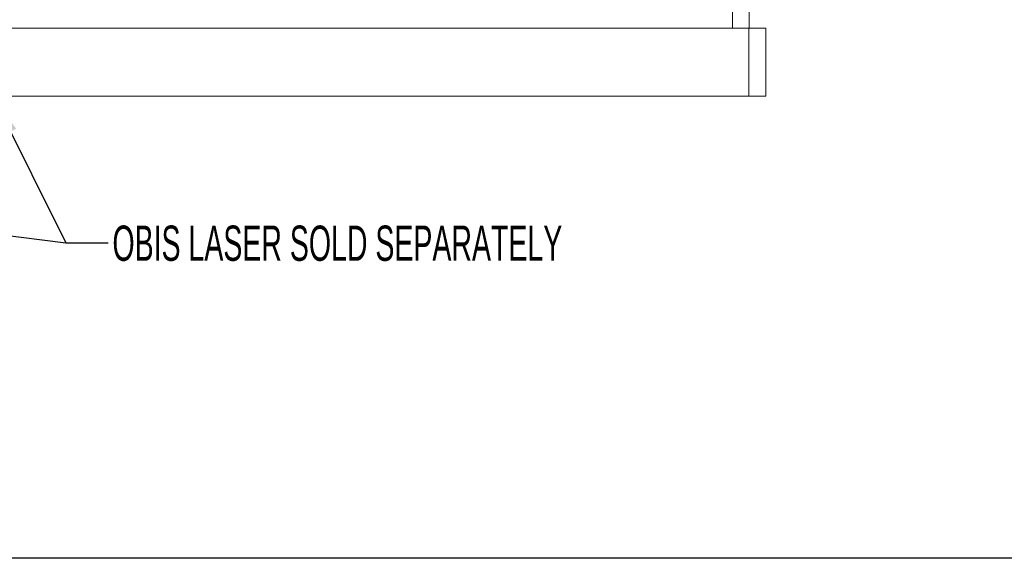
# Paper-space layout 'Sheet1' of a CAD drawing. Header units: millimetres. Extents: x 0 to 864, y 0 to 559.
# Tile 15 of 79: x 333 to 452, y 360 to 424. Entities that reach past the tile are written whole.
import ezdxf

# ---------------------------------------------------------------- set-up
doc = ezdxf.new("R2010")
doc.units = ezdxf.units.MM
doc.styles.add('SLDTEXTSTYLE0', font='TXT', dxfattribs={"width": 0.605})
doc.dimstyles.new('SLDDIMSTYLE0', dxfattribs={"dimtxt": 0, "dimasz": 4.7625, "dimexe": 0, "dimexo": 0.0625, "dimgap": 0, "dimtad": 0, "dimtih": 1, "dimtoh": 1, "dimdec": 0, "dimrnd": 1e-09, "dimzin": 0, "dimdsep": 46, "dimtxsty": 'Standard', "dimsah": 1, "dimcen": 0.09, "dimadec": 0, "dimazin": 0, "dimtfac": 4.7625, "dimtdec": 0, "dimtofl": 0, "dimtmove": 0, "dimatfit": 3, "dimfxl": 1, "dimfrac": 2, "dimtolj": 1, "dimtzin": 0, "dimarcsym": 0})

psp = doc.layouts.new('Sheet1')

# ---------------------------------------------------------------- linework, layer by layer
at = {"color": 7, "linetype": 'Continuous', "lineweight": 15}
for p, q in [((419.13, 423.47), (419.13, 425.47)), ((421.16, 425.47), (421.16, 423.47)), ((285.19, 423.47), (421.13, 423.47)), ((421.13, 415.27), (421.13, 423.47)), ((421.13, 423.47), (423.16, 423.47)), ((423.16, 423.47), (423.16, 415.27)), ((285.19, 415.27), (421.13, 415.27)), ((423.16, 415.27), (421.13, 415.27))]:
    psp.add_line(p, q, dxfattribs=at)
at = {"color": 7, "linetype": 'Continuous', "lineweight": 30}
psp.add_line((458.15, 359.75), (25.4, 359.75), dxfattribs=at)

# ---------------------------------------------------------------- texts
at = {"color": 7, "linetype": 'Continuous', "lineweight": 0, "insert": (344.64, 399.73), "char_height": 4.2333, "attachment_point": 1, "style": 'SLDTEXTSTYLE0'}
psp.add_mtext('OBIS LASER SOLD SEPARATELY', dxfattribs=at)

# ---------------------------------------------------------------- leaders
at = {"color": 7, "linetype": 'Continuous', "lineweight": 0}
for points in [[(164.38, 419.52), (339.05, 397.67), (344.13, 397.67)], [(330.24, 415.27), (339.05, 397.67), (344.13, 397.67)]]:
    psp.add_leader(points, dimstyle='SLDDIMSTYLE0', dxfattribs=at)

doc.saveas('drawing.dxf')
